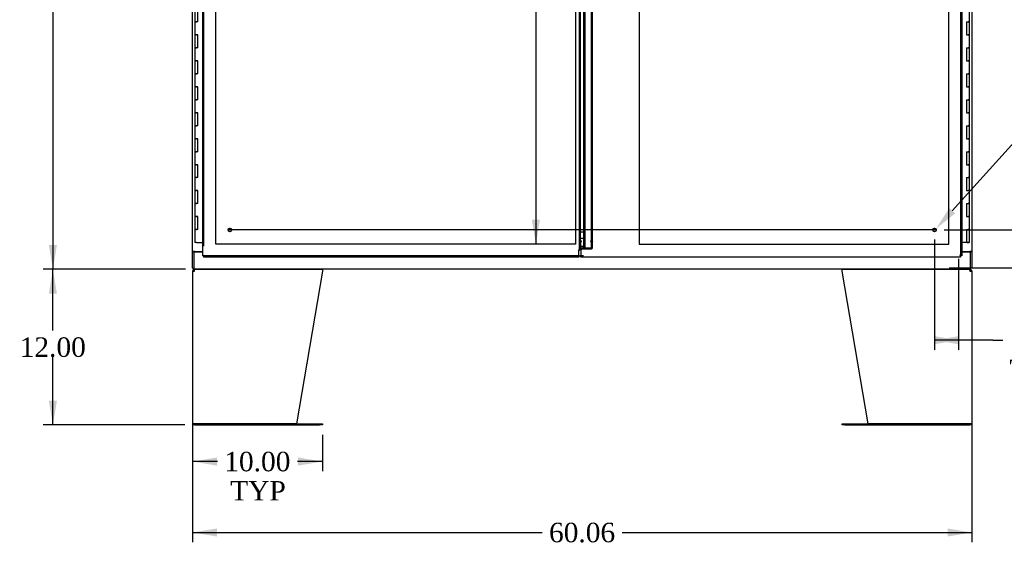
# Model space of a CAD drawing. Header units: inches. Extents: x 1 to 359, y -2 to 239.
# Tile 6 of 21: x 54 to 129, y 69 to 110. Entities that reach past the tile are written whole.
import ezdxf
from ezdxf import colors
from ezdxf.entities.mleader import LeaderData, LeaderLine
from ezdxf.enums import TextEntityAlignment as Align
from ezdxf.lldxf.tags import DXFTag
from ezdxf.math import Vec2, Vec3

# ---------------------------------------------------------------- set-up
doc = ezdxf.new("R2010")
doc.units = ezdxf.units.IN
doc.header["$MEASUREMENT"] = 0
for name, color, linetype in [('COM50799-3', 7, 'Continuous'), ('COM54578-56', 7, 'Continuous'), ('COM54928-6', 7, 'Continuous'), ('COM56694-3', 7, 'Continuous'), ('COM71155-14', 7, 'Continuous'), ('COM71163-15', 7, 'Continuous'), ('Default', 7, 'Continuous'), ('DV8_Default', 7, 'Continuous'), ('GSK11033', 7, 'Continuous'), ('STD21878', 7, 'Continuous')]:
    doc.layers.add(name, color=color, linetype=linetype)
doc.styles.add('SEACAD_Times_New_Roman', font='times.ttf')
tags = doc.linetypes.add('CENTER2', pattern=[1.125, 0.75, -0.125, 0.125, -0.125]).pattern_tags.tags
tags[10:11] = [DXFTag(74, 4), DXFTag(75, 0), DXFTag(340, '0'), DXFTag(46, 0.0), DXFTag(50, 0.0), DXFTag(44, 0.0), DXFTag(45, 0.0)]
tags[8:9] = [DXFTag(74, 4), DXFTag(75, 0), DXFTag(340, '0'), DXFTag(46, 0.0), DXFTag(50, 0.0), DXFTag(44, 0.0), DXFTag(45, 0.0)]
tags[6:7] = [DXFTag(74, 4), DXFTag(75, 0), DXFTag(340, '0'), DXFTag(46, 0.0), DXFTag(50, 0.0), DXFTag(44, 0.0), DXFTag(45, 0.0)]
tags[4:5] = [DXFTag(74, 4), DXFTag(75, 0), DXFTag(340, '0'), DXFTag(46, 0.0), DXFTag(50, 0.0), DXFTag(44, 0.0), DXFTag(45, 0.0)]
tags = doc.linetypes.add('HIDDEN2', pattern=[0.1875, 0.125, -0.0625]).pattern_tags.tags
tags[6:7] = [DXFTag(74, 4), DXFTag(75, 0), DXFTag(340, '0'), DXFTag(46, 0.0), DXFTag(50, 0.0), DXFTag(44, 0.0), DXFTag(45, 0.0)]
tags[4:5] = [DXFTag(74, 4), DXFTag(75, 0), DXFTag(340, '0'), DXFTag(46, 0.0), DXFTag(50, 0.0), DXFTag(44, 0.0), DXFTag(45, 0.0)]
doc.dimstyles.new('HAMMOND_(STH_-_300x200)', dxfattribs={"dimtxt": 1.5, "dimasz": 1.875, "dimexe": 0.75, "dimexo": 0.75, "dimgap": 0.375, "dimtad": 0, "dimtih": 1, "dimtoh": 1, "dimzin": 0, "dimdsep": 46, "dimtxsty": 'SEACAD_Times_New_Roman', "dimblk1": '_SE_FILLED', "dimblk2": '_SE_FILLED', "dimsah": 1, "dimcen": 0.75, "dimadec": 0, "dimazin": 0, "dimtfac": 0.8, "dimtofl": 0, "dimtmove": 0, "dimatfit": 3, "dimfxl": 1, "dimtolj": 1, "dimtzin": 0, "dimarcsym": 0})

# ---------------------------------------------------------------- blocks, each defined once
blk = doc.blocks.new('SEANNOT_GROUP3')
at = {"layer": 'Default', "color": 7, "linetype": 'CENTER2'}
blk.add_line((124.139, 93.555), (69.691, 93.555), dxfattribs=at)
blk = doc.blocks.new('SE7')
at = {"layer": 'COM50799-3', "color": 7, "linetype": 'Continuous'}
for p, q in [((67.665, 91.555), (67.665, 149.615)), ((96.79, 92.305), (96.79, 148.865)), ((96.647, 91.603), (96.647, 91.977)), ((67.665, 91.555), (67.721, 91.555)), ((67.76, 91.555), (67.721, 91.555)), ((67.807, 91.603), (67.76, 91.555)), ((67.76, 91.555), (67.76, 91.516)), ((67.76, 91.46), (67.76, 91.516)), ((96.647, 91.46), (67.76, 91.46)), ((67.807, 91.603), (67.807, 91.603)), ((67.807, 91.602), (67.808, 91.603)), ((67.808, 91.603), (67.807, 91.603)), ((67.808, 91.603), (67.808, 91.603)), ((96.647, 91.603), (96.647, 91.46))]:
    blk.add_line(p, q, dxfattribs=at)
at = {"layer": 'COM50799-3', "color": 7, "linetype": 'HIDDEN2'}
for p, q in [((67.76, 92.305), (67.76, 149.615)), ((96.695, 92.102), (96.695, 149.068)), ((97.619, 92.855), (97.619, 148.315)), ((97.714, 92.855), (97.714, 148.315)), ((96.695, 92.708), (96.79, 92.708)), ((96.79, 92.661), (96.695, 92.661)), ((96.838, 92.708), (96.79, 92.708)), ((96.81, 92.674), (96.838, 92.674)), ((96.81, 92.153), (96.81, 92.674)), ((96.81, 92.607), (96.838, 92.607)), ((96.838, 92.708), (96.838, 92.674)), ((96.838, 92.607), (96.838, 92.674)), ((97.571, 92.708), (97.605, 92.708)), ((97.571, 92.674), (97.571, 92.708)), ((97.571, 92.674), (97.571, 92.607)), ((97.605, 92.708), (97.672, 92.708)), ((97.605, 92.684), (97.672, 92.637)), ((97.714, 92.855), (97.619, 92.855)), ((97.619, 92.815), (97.619, 92.855)), ((97.714, 92.815), (97.619, 92.815)), ((97.619, 92.647), (97.619, 92.815)), ((97.619, 92.732), (97.714, 92.732)), ((97.619, 92.692), (97.714, 92.692)), ((97.714, 92.647), (97.619, 92.647)), ((97.619, 92.227), (97.619, 92.647)), ((97.714, 92.815), (97.714, 92.855)), ((97.714, 92.647), (97.714, 92.815)), ((97.714, 92.227), (97.714, 92.647)), ((96.79, 92.102), (96.79, 92.305)), ((97.571, 92.153), (96.81, 92.153)), ((96.81, 92.085), (96.81, 92.153)), ((97.571, 92.085), (96.81, 92.085)), ((97.605, 92.163), (97.672, 92.115)), ((97.619, 92.227), (97.714, 92.227)), ((96.647, 91.555), (67.76, 91.555))]:
    blk.add_line(p, q, dxfattribs=at)
for centre, radius, start, end in [((96.647, 92.102), 0.048, 0, 19.05678), ((97.461, 92.228), 0.158, 335.62507, 359.8409), ((97.538, 92.229), 0.177, 319.71218, 359.33324)]:
    blk.add_arc(centre, radius, start, end, dxfattribs=at)
at = {"layer": 'COM50799-3', "color": 7, "linetype": 'Continuous'}
for centre, radius, start, end in [((96.647, 92.102), 0.143, 352.05161, 0), ((68.289, 90.625), 1.09, 116.23673, 121.43872), ((66.83, 92.084), 1.09, 328.56128, 333.76327)]:
    blk.add_arc(centre, radius, start, end, dxfattribs=at)
at = {"layer": 'COM50799-3', "color": 7, "linetype": 'HIDDEN2'}
for centre, major_axis in [((97.571, 92.708), (0.048, 0)), ((97.571, 92.708), (0.143, 0)), ((97.571, 92.187), (0.048, 0)), ((97.571, 92.187), (0.143, 0))]:
    blk.add_ellipse(centre, major_axis=major_axis, ratio=0.707107, start_param=4.712389, end_param=5.497787, dxfattribs=at)
for points, degree, knots in [([(97.672, 92.708), (97.686, 92.712), (97.696, 92.716), (97.71, 92.724), (97.714, 92.728), (97.714, 92.732)], 3, [0, 0, 0, 0, 0.5, 0.5, 1, 1, 1, 1]), ([(97.714, 92.692), (97.714, 92.681), (97.71, 92.671), (97.696, 92.652), (97.686, 92.643), (97.672, 92.637)], 3, [0, 0, 0, 0, 0.5, 0.5, 1, 1, 1, 1]), ([(96.647, 91.977), (96.654, 91.989), (96.662, 92), (96.672, 92.018), (96.675, 92.024), (96.681, 92.035), (96.684, 92.041), (96.69, 92.058), (96.693, 92.07), (96.695, 92.088), (96.695, 92.094), (96.694, 92.105), (96.693, 92.111), (96.692, 92.117)], 3, [0, 0, 0, 0, 0.25, 0.25, 0.375, 0.375, 0.5, 0.5, 0.75, 0.75, 0.875, 0.875, 1, 1, 1, 1]), ([(96.788, 92.082), (96.776, 92.08), (96.767, 92.078), (96.762, 92.076), (96.757, 92.074), (96.753, 92.072), (96.692, 92.117)], 2, [0, 0, 0, 0.5, 0.5, 0.75, 0.75, 1, 1, 1])]:
    blk.add_open_spline(points, degree=degree, knots=knots, dxfattribs=at)
at = {"layer": 'COM50799-3', "color": 7, "linetype": 'Continuous'}
blk.add_open_spline([(96.647, 91.977), (96.664, 91.986), (96.681, 91.994), (96.713, 92.012), (96.728, 92.021), (96.753, 92.038), (96.764, 92.047), (96.781, 92.064), (96.786, 92.073), (96.788, 92.082)], degree=3, knots=[0, 0, 0, 0, 0.25, 0.25, 0.5, 0.5, 0.75, 0.75, 1, 1, 1, 1], dxfattribs=at)
at = {"layer": 'COM54578-56', "color": 7, "linetype": 'Continuous'}
for p, q in [((67.063, 110.585), (67.063, 109.585)), ((67.296, 109.585), (67.296, 110.585)), ((126.767, 109.585), (126.767, 110.585)), ((67.063, 109.585), (67.18, 109.585)), ((67.063, 109.585), (67.063, 108.585)), ((67.18, 109.585), (67.063, 109.585)), ((67.296, 109.585), (67.18, 109.585)), ((126.534, 109.585), (126.534, 108.585)), ((126.534, 109.585), (126.65, 109.585)), ((126.767, 109.585), (126.65, 109.585)), ((126.65, 109.585), (126.767, 109.585)), ((126.767, 108.585), (126.767, 109.585)), ((67.063, 108.585), (67.18, 108.585)), ((67.18, 108.585), (67.063, 108.585)), ((67.063, 108.585), (67.063, 107.585)), ((67.296, 108.585), (67.18, 108.585)), ((67.296, 107.585), (67.296, 108.585)), ((126.534, 108.585), (126.65, 108.585)), ((126.767, 108.585), (126.65, 108.585)), ((126.65, 108.585), (126.767, 108.585)), ((126.767, 107.585), (126.767, 108.585)), ((67.063, 107.585), (67.18, 107.585)), ((67.063, 107.585), (67.063, 106.585)), ((67.18, 107.585), (67.063, 107.585)), ((67.296, 107.585), (67.18, 107.585)), ((126.534, 107.585), (126.534, 106.585)), ((126.534, 107.585), (126.65, 107.585)), ((126.767, 107.585), (126.65, 107.585)), ((126.65, 107.585), (126.767, 107.585)), ((126.767, 106.585), (126.767, 107.585)), ((67.063, 106.585), (67.18, 106.585)), ((67.18, 106.585), (67.063, 106.585)), ((67.063, 106.585), (67.063, 105.585)), ((67.296, 106.585), (67.18, 106.585)), ((67.296, 105.585), (67.296, 106.585)), ((126.534, 106.585), (126.65, 106.585)), ((126.767, 106.585), (126.65, 106.585)), ((126.65, 106.585), (126.767, 106.585)), ((126.767, 105.585), (126.767, 106.585)), ((67.063, 105.585), (67.18, 105.585)), ((67.063, 105.585), (67.063, 104.585)), ((67.18, 105.585), (67.063, 105.585)), ((67.296, 105.585), (67.18, 105.585)), ((126.534, 105.585), (126.534, 104.585)), ((126.534, 105.585), (126.65, 105.585)), ((126.767, 105.585), (126.65, 105.585)), ((126.65, 105.585), (126.767, 105.585)), ((126.767, 104.585), (126.767, 105.585)), ((67.063, 104.585), (67.18, 104.585)), ((67.18, 104.585), (67.063, 104.585)), ((67.063, 104.585), (67.063, 103.585)), ((67.296, 104.585), (67.18, 104.585)), ((67.296, 103.585), (67.296, 104.585)), ((126.534, 104.585), (126.65, 104.585)), ((126.767, 104.585), (126.65, 104.585)), ((126.65, 104.585), (126.767, 104.585)), ((126.767, 103.585), (126.767, 104.585)), ((67.063, 103.585), (67.18, 103.585)), ((67.063, 103.585), (67.063, 102.585)), ((67.18, 103.585), (67.063, 103.585)), ((67.296, 103.585), (67.18, 103.585)), ((126.534, 103.585), (126.534, 102.585)), ((126.534, 103.585), (126.65, 103.585)), ((126.767, 103.585), (126.65, 103.585)), ((126.65, 103.585), (126.767, 103.585)), ((126.767, 102.585), (126.767, 103.585)), ((67.063, 102.585), (67.18, 102.585)), ((67.18, 102.585), (67.063, 102.585)), ((67.063, 102.585), (67.063, 101.585)), ((67.296, 102.585), (67.18, 102.585)), ((67.296, 101.585), (67.296, 102.585)), ((126.534, 102.585), (126.65, 102.585)), ((126.767, 102.585), (126.65, 102.585)), ((126.65, 102.585), (126.767, 102.585)), ((126.767, 101.585), (126.767, 102.585)), ((67.063, 101.585), (67.18, 101.585)), ((67.063, 101.585), (67.063, 100.585)), ((67.18, 101.585), (67.063, 101.585)), ((67.296, 101.585), (67.18, 101.585)), ((126.534, 101.585), (126.534, 100.585)), ((126.534, 101.585), (126.65, 101.585)), ((126.767, 101.585), (126.65, 101.585)), ((126.65, 101.585), (126.767, 101.585)), ((126.767, 100.585), (126.767, 101.585)), ((67.063, 100.585), (67.18, 100.585)), ((67.18, 100.585), (67.063, 100.585)), ((67.063, 100.585), (67.063, 99.585)), ((67.296, 100.585), (67.18, 100.585)), ((67.296, 99.585), (67.296, 100.585)), ((126.534, 100.585), (126.65, 100.585)), ((126.767, 100.585), (126.65, 100.585)), ((126.65, 100.585), (126.767, 100.585)), ((126.767, 99.585), (126.767, 100.585)), ((67.063, 99.585), (67.18, 99.585)), ((67.063, 99.585), (67.063, 98.585)), ((67.18, 99.585), (67.063, 99.585)), ((67.296, 99.585), (67.18, 99.585)), ((126.534, 99.585), (126.534, 98.585)), ((126.534, 99.585), (126.65, 99.585)), ((126.767, 99.585), (126.65, 99.585)), ((126.65, 99.585), (126.767, 99.585)), ((126.767, 98.585), (126.767, 99.585)), ((67.063, 98.585), (67.18, 98.585)), ((67.18, 98.585), (67.063, 98.585)), ((67.063, 98.585), (67.063, 97.585)), ((67.296, 98.585), (67.18, 98.585)), ((67.296, 97.585), (67.296, 98.585)), ((126.534, 98.585), (126.65, 98.585)), ((126.767, 98.585), (126.65, 98.585)), ((126.65, 98.585), (126.767, 98.585)), ((126.767, 97.585), (126.767, 98.585)), ((67.063, 97.585), (67.18, 97.585)), ((67.063, 97.585), (67.063, 96.585)), ((67.18, 97.585), (67.063, 97.585)), ((67.296, 97.585), (67.18, 97.585)), ((126.534, 97.585), (126.534, 96.585)), ((126.534, 97.585), (126.65, 97.585)), ((126.767, 97.585), (126.65, 97.585)), ((126.65, 97.585), (126.767, 97.585)), ((126.767, 96.585), (126.767, 97.585)), ((67.063, 96.585), (67.18, 96.585)), ((67.18, 96.585), (67.063, 96.585)), ((67.063, 96.585), (67.063, 95.585)), ((67.296, 96.585), (67.18, 96.585)), ((67.296, 95.585), (67.296, 96.585)), ((126.534, 96.585), (126.65, 96.585)), ((126.767, 96.585), (126.65, 96.585)), ((126.65, 96.585), (126.767, 96.585)), ((126.767, 95.585), (126.767, 96.585)), ((67.063, 95.585), (67.18, 95.585)), ((67.063, 95.585), (67.063, 94.585)), ((67.18, 95.585), (67.063, 95.585)), ((67.296, 95.585), (67.18, 95.585)), ((126.534, 95.585), (126.534, 94.585)), ((126.534, 95.585), (126.65, 95.585)), ((126.767, 95.585), (126.65, 95.585)), ((126.65, 95.585), (126.767, 95.585)), ((126.767, 94.585), (126.767, 95.585)), ((67.063, 94.585), (67.18, 94.585)), ((67.18, 94.585), (67.063, 94.585)), ((67.063, 94.585), (67.063, 93.585)), ((67.296, 94.585), (67.18, 94.585)), ((67.296, 93.585), (67.296, 94.585)), ((126.534, 94.585), (126.65, 94.585)), ((126.767, 94.585), (126.65, 94.585)), ((126.65, 94.585), (126.767, 94.585)), ((126.767, 93.585), (126.767, 94.585)), ((67.063, 93.585), (67.18, 93.585)), ((67.063, 93.585), (67.063, 92.585)), ((67.18, 93.585), (67.063, 93.585)), ((67.296, 93.585), (67.18, 93.585)), ((126.534, 93.585), (126.534, 92.585)), ((126.534, 93.585), (126.65, 93.585)), ((126.767, 93.585), (126.65, 93.585)), ((126.65, 93.585), (126.767, 93.585)), ((126.767, 92.585), (126.767, 93.585)), ((67.18, 92.585), (67.063, 92.585)), ((67.18, 92.585), (67.665, 92.585)), ((126.534, 92.585), (126.165, 92.585)), ((126.767, 92.585), (126.534, 92.585)), ((126.588, 92.55), (126.588, 92.576)), ((126.588, 92.576), (126.638, 92.576)), ((126.638, 92.55), (126.588, 92.55)), ((126.6, 92.585), (126.6, 92.576)), ((126.663, 92.576), (126.638, 92.576)), ((126.663, 92.55), (126.638, 92.55)), ((126.663, 92.576), (126.713, 92.576)), ((126.713, 92.55), (126.663, 92.55)), ((126.7, 92.576), (126.7, 92.585)), ((126.713, 92.576), (126.713, 92.55))]:
    blk.add_line(p, q, dxfattribs=at)
at = {"layer": 'COM54928-6', "color": 7, "linetype": 'Continuous'}
for p, q in [((66.883, 90.379), (66.883, 78.665)), ((66.883, 90.379), (67.026, 90.379)), ((66.988, 90.409), (66.913, 90.467)), ((67.026, 90.427), (67.026, 90.522)), ((67.027, 90.379), (67.026, 90.379)), ((67.027, 90.379), (67.027, 90.467)), ((67.084, 90.522), (76.873, 90.522)), ((76.883, 90.379), (74.883, 78.617)), ((76.883, 90.467), (76.883, 90.379)), ((116.946, 90.379), (116.946, 90.467)), ((118.947, 78.617), (116.946, 90.379)), ((116.957, 90.522), (126.746, 90.522)), ((126.803, 90.427), (126.803, 90.522)), ((126.803, 90.467), (126.803, 90.379)), ((126.803, 90.379), (126.946, 90.379)), ((126.803, 90.379), (126.803, 90.379)), ((126.841, 90.409), (126.917, 90.467)), ((126.946, 90.379), (126.946, 78.665)), ((67.026, 78.617), (66.892, 78.617)), ((66.892, 78.617), (67.026, 78.617)), ((74.883, 78.617), (67.026, 78.617)), ((67.026, 78.617), (76.663, 78.617)), ((67.026, 78.522), (76.663, 78.522)), ((76.663, 78.617), (76.883, 78.617)), ((76.883, 78.522), (76.663, 78.522)), ((76.883, 78.617), (76.883, 78.522)), ((116.947, 78.522), (116.947, 78.617)), ((116.947, 78.617), (117.167, 78.617)), ((117.167, 78.522), (116.947, 78.522)), ((117.167, 78.617), (126.803, 78.617)), ((117.167, 78.522), (126.803, 78.522)), ((126.803, 78.617), (118.947, 78.617)), ((126.803, 78.617), (126.938, 78.617)), ((126.938, 78.617), (126.803, 78.617))]:
    blk.add_line(p, q, dxfattribs=at)
for centre, radius, start, end in [((67.026, 90.379), 0.143, 142.41616, 180), ((67.026, 90.379), 0.143, 90, 142.41616), ((67.026, 90.379), 0.048, 142.41616, 180), ((67.026, 90.379), 0.048, 90.00014, 142.41602), ((126.803, 90.379), 0.143, 37.58384, 90), ((126.803, 90.379), 0.048, 37.58398, 89.99986), ((126.803, 90.379), 0.048, 0, 37.58384), ((126.803, 90.379), 0.143, 0, 37.58384), ((67.026, 78.665), 0.143, 180, 199.61294), ((67.026, 78.665), 0.143, 199.61294, 270), ((126.803, 78.665), 0.143, 270, 340.38706), ((126.803, 78.665), 0.143, 340.38706, 0)]:
    blk.add_arc(centre, radius, start, end, dxfattribs=at)
for centre, major_axis, start_param, end_param in [((67.026, 78.665), (0.143, 0), 3.141593, 3.483903), ((126.803, 78.665), (-0.143, 0), 2.799282, 3.141593)]:
    blk.add_ellipse(centre, major_axis=major_axis, ratio=0.99836, start_param=start_param, end_param=end_param, dxfattribs=at)
for points in [[(67.027, 90.467), (67.036, 90.484), (67.046, 90.498), (67.065, 90.517), (67.074, 90.522), (67.084, 90.522)], [(76.873, 90.522), (76.874, 90.522), (76.876, 90.517), (76.88, 90.498), (76.882, 90.484), (76.883, 90.467)], [(116.946, 90.467), (116.948, 90.484), (116.95, 90.498), (116.954, 90.517), (116.955, 90.522), (116.957, 90.522)], [(126.746, 90.522), (126.755, 90.522), (126.765, 90.517), (126.784, 90.498), (126.794, 90.484), (126.803, 90.467)]]:
    blk.add_open_spline(points, degree=3, knots=[0, 0, 0, 0, 0.5, 0.5, 1, 1, 1, 1], dxfattribs=at)
at = {"layer": 'COM56694-3', "color": 7, "linetype": 'Continuous'}
for p, q in [((126.165, 149.615), (126.165, 91.555)), ((97.04, 92.305), (97.04, 148.865)), ((96.933, 92.108), (96.808, 91.983)), ((96.808, 91.983), (96.808, 91.603)), ((97.183, 92.108), (96.933, 92.108)), ((96.808, 91.46), (96.808, 91.603)), ((126.07, 91.46), (96.808, 91.46)), ((126.022, 91.603), (126.022, 91.603)), ((126.022, 91.603), (126.022, 91.603)), ((126.023, 91.603), (126.022, 91.603)), ((126.022, 91.603), (126.022, 91.602)), ((126.022, 91.602), (126.07, 91.555)), ((126.07, 91.555), (126.109, 91.555)), ((126.07, 91.555), (126.07, 91.516)), ((126.07, 91.46), (126.07, 91.516)), ((126.165, 91.555), (126.109, 91.555))]:
    blk.add_line(p, q, dxfattribs=at)
at = {"layer": 'COM56694-3', "color": 7, "linetype": 'HIDDEN2'}
for p, q in [((97.135, 92.223), (97.135, 148.947)), ((126.07, 148.865), (126.07, 91.555)), ((97.135, 92.68), (97.04, 92.68)), ((97.04, 92.223), (97.04, 92.305)), ((97.04, 92.223), (97.135, 92.223)), ((97.021, 91.555), (96.808, 91.555))]:
    blk.add_line(p, q, dxfattribs=at)
at = {"layer": 'COM56694-3', "color": 7, "linetype": 'Continuous'}
for centre, start, end in [((127, 92.084), 206.23673, 211.43872), ((125.541, 90.625), 58.56128, 63.76327)]:
    blk.add_arc(centre, 1.09, start, end, dxfattribs=at)
blk.add_open_spline([(97.183, 92.108), (97.164, 92.117), (97.146, 92.127), (97.111, 92.146), (97.095, 92.156), (97.069, 92.175), (97.058, 92.185), (97.044, 92.204), (97.04, 92.213), (97.04, 92.223)], degree=3, knots=[0, 0, 0, 0, 0.25, 0.25, 0.5, 0.5, 0.75, 0.75, 1, 1, 1, 1], dxfattribs=at)
at = {"layer": 'COM56694-3', "color": 7, "linetype": 'HIDDEN2'}
blk.add_open_spline([(97.183, 92.108), (97.177, 92.117), (97.171, 92.127), (97.159, 92.146), (97.154, 92.156), (97.145, 92.175), (97.141, 92.185), (97.136, 92.204), (97.135, 92.213), (97.135, 92.223)], degree=3, knots=[0, 0, 0, 0, 0.25, 0.25, 0.5, 0.5, 0.75, 0.75, 1, 1, 1, 1], dxfattribs=at)
at = {"layer": 'COM71155-14', "color": 7, "linetype": 'Continuous'}
for p, q in [((66.883, 91.897), (66.883, 149.272)), ((126.946, 149.272), (126.946, 91.897)), ((66.883, 91.897), (66.883, 91.867)), ((67.026, 91.897), (66.883, 91.897)), ((66.883, 90.617), (66.883, 91.867)), ((66.978, 91.867), (66.883, 91.867)), ((66.978, 91.897), (66.978, 91.867)), ((67.026, 91.897), (67.665, 91.897)), ((126.165, 91.897), (126.803, 91.897)), ((126.946, 91.897), (126.803, 91.897)), ((126.851, 91.867), (126.851, 91.897)), ((126.851, 91.867), (126.946, 91.867)), ((126.946, 91.867), (126.946, 91.897)), ((126.946, 91.867), (126.946, 90.617)), ((66.883, 90.617), (66.978, 90.617)), ((126.946, 90.617), (126.851, 90.617))]:
    blk.add_line(p, q, dxfattribs=at)
at = {"layer": 'COM71163-15', "color": 7, "linetype": 'Continuous'}
for p, q in [((66.978, 91.867), (66.978, 90.665)), ((66.978, 91.867), (67.665, 91.867)), ((126.165, 91.867), (126.851, 91.867)), ((126.851, 90.665), (126.851, 91.867)), ((66.978, 90.665), (66.978, 90.522)), ((126.851, 90.522), (66.978, 90.522)), ((126.851, 90.522), (126.851, 90.665))]:
    blk.add_line(p, q, dxfattribs=at)
at = {"layer": 'DV8_Default', "color": 7, "linetype": 'HIDDEN2'}
for p, q in [((68.665, 92.46), (68.665, 148.71)), ((96.397, 148.71), (96.397, 92.46)), ((125.165, 92.46), (125.165, 148.71)), ((101.308, 119.085), (101.308, 92.46)), ((96.397, 92.46), (68.665, 92.46)), ((101.308, 92.46), (125.165, 92.46))]:
    blk.add_line(p, q, dxfattribs=at)
at = {"layer": 'GSK11033', "color": 7, "linetype": 'Continuous'}
for p, q in [((96.79, 93.418), (97.04, 93.418)), ((96.79, 92.911), (97.04, 92.911)), ((96.809, 92.305), (97.021, 92.305)), ((96.809, 91.983), (96.809, 92.305)), ((96.809, 92.305), (97.021, 92.305)), ((97.021, 92.108), (97.021, 92.305)), ((67.76, 91.555), (67.76, 91.555)), ((67.76, 91.555), (67.76, 91.555)), ((96.647, 91.555), (96.808, 91.555)), ((126.07, 91.555), (126.07, 91.555)), ((126.07, 91.555), (126.07, 91.555))]:
    blk.add_line(p, q, dxfattribs=at)
at = {"layer": 'STD21878', "color": 7, "linetype": 'HIDDEN2'}
for centre, radius in [((69.76, 93.555), 0.141), ((69.76, 93.555), 0.125), ((124.07, 93.555), 0.141), ((124.07, 93.555), 0.125)]:
    blk.add_circle(centre, radius, dxfattribs=at)
blk = doc.blocks.new('DMBLK2976')
at = {"layer": 'Default', "linetype": 'Continuous'}
for points in [[(55.802, 148.772), (56.427, 148.772), (56.114, 150.647)], [(55.802, 92.397), (56.114, 90.522), (56.427, 92.397)]]:
    blk.add_hatch(color=7, dxfattribs=at).paths.add_polyline_path(points)
at = {"layer": 'Default', "color": 7, "linetype": 'Continuous'}
for p, q in [((66.228, 150.647), (55.364, 150.647)), ((56.114, 150.647), (56.114, 121.86)), ((56.114, 119.835), (56.114, 90.522)), ((66.228, 90.522), (55.364, 90.522))]:
    blk.add_line(p, q, dxfattribs=at)
at = {"layer": 'Default', "color": 7, "linetype": 'Continuous', "style": 'SEACAD_Times_New_Roman'}
blk.add_text('60.13', height=1.5, dxfattribs=at).set_placement((53.555, 121.335), align=Align.TOP_LEFT)
blk = doc.blocks.new('_SE_FILLED')
at = {"color": 0}
blk.add_line((0, 0), (-1, 0), dxfattribs=at)
blk.add_solid([(0, 0), (-1, -0.1665), (-1, 0.1665), (0, 0)], dxfattribs=at)
blk = doc.blocks.new('DMBLK2990')
at = {"layer": 'Default', "linetype": 'Continuous'}
for points in [[(93.028, 146.835), (93.653, 146.835), (93.341, 148.71)], [(93.028, 94.335), (93.341, 92.46), (93.653, 94.335)]]:
    blk.add_hatch(color=7, dxfattribs=at).paths.add_polyline_path(points)
at = {"layer": 'Default', "color": 7, "linetype": 'Continuous'}
for p, q in [((93.341, 148.71), (93.341, 121.86)), ((93.341, 117.585), (93.341, 92.46))]:
    blk.add_line(p, q, dxfattribs=at)
at = {"layer": 'Default', "color": 7, "linetype": 'Continuous', "style": 'SEACAD_Times_New_Roman'}
for s, p in [('56.25', (90.782, 121.335)), ('TYP', (91.244, 119.085))]:
    blk.add_text(s, height=1.5, dxfattribs=at).set_placement(p, align=Align.TOP_LEFT)
blk = doc.blocks.new('DMBLK2996')
at = {"layer": 'Default', "linetype": 'Continuous'}
for points in [[(131.96, 95.43), (131.335, 95.43), (131.647, 93.555)], [(131.96, 88.75), (131.647, 90.625), (131.335, 88.75)]]:
    blk.add_hatch(color=7, dxfattribs=at).paths.add_polyline_path(points)
at = {"layer": 'Default', "color": 7, "linetype": 'Continuous'}
for p, q in [((131.647, 96.589), (132.397, 96.589)), ((131.647, 93.555), (131.647, 96.589)), ((124.82, 93.555), (132.397, 93.555)), ((125.201, 90.625), (132.397, 90.625)), ((131.647, 86.875), (131.647, 90.625))]:
    blk.add_line(p, q, dxfattribs=at)
at = {"layer": 'Default', "color": 7, "linetype": 'Continuous', "style": 'SEACAD_Times_New_Roman'}
for s, p in [('2.93', (133.029, 97.339)), ('I/S', (138.06, 97.339)), ('TYP', (132.922, 95.089))]:
    blk.add_text(s, height=1.5, dxfattribs=at).set_placement(p, align=Align.TOP_LEFT)
blk = doc.blocks.new('DMBLK2997')
at = {"layer": 'Default', "linetype": 'Continuous'}
for points in [[(124.035, 84.743), (125.91, 85.055), (124.035, 85.368)], [(125.945, 84.743), (125.945, 85.368), (124.07, 85.055)]]:
    blk.add_hatch(color=7, dxfattribs=at).paths.add_polyline_path(points)
at = {"layer": 'Default', "color": 7, "linetype": 'Continuous'}
for p, q in [((124.07, 92.805), (124.07, 84.305)), ((125.91, 91.334), (125.91, 84.305)), ((128.575, 85.055), (124.07, 85.055)), ((128.575, 85.055), (129.325, 85.055))]:
    blk.add_line(p, q, dxfattribs=at)
at = {"layer": 'Default', "color": 7, "linetype": 'Continuous', "style": 'SEACAD_Times_New_Roman'}
for s, p in [('1.84', (129.956, 85.805)), ('I/S', (134.987, 85.805)), ('TYP', (129.85, 83.555))]:
    blk.add_text(s, height=1.5, dxfattribs=at).set_placement(p, align=Align.TOP_LEFT)
blk = doc.blocks.new('DMBLK3003')
at = {"layer": 'Default', "linetype": 'Continuous'}
for points in [[(68.758, 69.919), (68.758, 70.544), (66.883, 70.231)], [(125.071, 69.919), (126.946, 70.231), (125.071, 70.544)]]:
    blk.add_hatch(color=7, dxfattribs=at).paths.add_polyline_path(points)
at = {"layer": 'Default', "color": 7, "linetype": 'Continuous'}
for p, q in [((66.883, 89.867), (66.883, 69.481)), ((126.946, 89.867), (126.946, 69.481)), ((66.883, 70.231), (93.831, 70.231)), ((99.999, 70.231), (126.946, 70.231))]:
    blk.add_line(p, q, dxfattribs=at)
at = {"layer": 'Default', "color": 7, "linetype": 'Continuous', "style": 'SEACAD_Times_New_Roman'}
blk.add_text('60.06', height=1.5, dxfattribs=at).set_placement((94.356, 70.981), align=Align.TOP_LEFT)
blk = doc.blocks.new('DMBLK3004')
at = {"layer": 'Default', "linetype": 'Continuous'}
for points in [[(55.802, 88.647), (56.427, 88.647), (56.114, 90.522)], [(55.802, 80.397), (56.114, 78.522), (56.427, 80.397)]]:
    blk.add_hatch(color=7, dxfattribs=at).paths.add_polyline_path(points)
at = {"layer": 'Default', "color": 7, "linetype": 'Continuous'}
for p, q in [((66.334, 90.522), (55.364, 90.522)), ((56.114, 85.797), (56.114, 90.522)), ((56.114, 78.522), (56.114, 83.772)), ((66.276, 78.522), (55.364, 78.522))]:
    blk.add_line(p, q, dxfattribs=at)
at = {"layer": 'Default', "color": 7, "linetype": 'Continuous', "style": 'SEACAD_Times_New_Roman'}
blk.add_text('12.00', height=1.5, dxfattribs=at).set_placement((53.555, 85.272), align=Align.TOP_LEFT)
blk = doc.blocks.new('DMBLK3005')
at = {"layer": 'Default', "linetype": 'Continuous'}
for points in [[(68.758, 75.389), (68.758, 76.014), (66.883, 75.701)], [(75.008, 75.389), (76.883, 75.701), (75.008, 76.014)]]:
    blk.add_hatch(color=7, dxfattribs=at).paths.add_polyline_path(points)
at = {"layer": 'Default', "color": 7, "linetype": 'Continuous'}
for p, q in [((66.883, 77.915), (66.883, 74.951)), ((76.883, 77.772), (76.883, 74.951)), ((68.799, 75.701), (66.883, 75.701)), ((76.883, 75.701), (74.967, 75.701))]:
    blk.add_line(p, q, dxfattribs=at)
at = {"layer": 'Default', "color": 7, "linetype": 'Continuous', "style": 'SEACAD_Times_New_Roman'}
for s, p in [('10.00', (69.324, 76.451)), ('TYP', (69.786, 74.201))]:
    blk.add_text(s, height=1.5, dxfattribs=at).set_placement(p, align=Align.TOP_LEFT)

msp = doc.modelspace()

# ---------------------------------------------------------------- block references
at = {"layer": 'Default'}
for name in ['SE7', 'SEANNOT_GROUP3']:
    msp.add_blockref(name, (0, 0), dxfattribs=at)

# ---------------------------------------------------------------- dimensions: what is measured, and where the dimension line sits
at = {"layer": 'Default', "color": 7, "linetype": 'Continuous'}
for base, p1, p2, angle, text, picture, middle in [((56.114022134, 150.647387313), (66.978447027, 150.647387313), (66.978447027, 90.522387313), 270, '\\A1;<>', 'DMBLK2976', (56.114022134, 120.584888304)), ((93.341, 148.71), (96.397, 148.71), (96.397, 92.46), 270, '\\A1;<>\\PTYP', 'DMBLK2990', (93.341, 120.585)), ((56.114, 78.522), (67.026, 78.522), (67.084, 90.522), 89.72522, '\\A1;<>', 'DMBLK3004', (56.114, 84.522)), ((66.883, 70.231), (66.883, 90.617), (126.946, 90.617), 0, '\\A1;<>', 'DMBLK3003', (96.915, 70.231))]:
    dim = msp.add_linear_dim(base=base, p1=p1, p2=p2, angle=angle, text=text, dimstyle='HAMMOND_(STH_-_300x200)', dxfattribs=at)
    dim.commit()
    dim.dimension.update_dxf_attribs({"geometry": picture, "text_midpoint": middle, "dimtype": 161})
dim = msp.add_linear_dim(base=(131.647, 93.555), p1=(124.451, 90.625), p2=(124.07, 93.555), angle=90, text='\\A1;<> I/S\\PTYP', dimstyle='HAMMOND_(STH_-_300x200)', override={"dimtmove": 1}, dxfattribs=at)
dim.commit()
dim.dimension.update_dxf_attribs({"geometry": 'DMBLK2996', "text_midpoint": (132.397, 96.589), "dimtype": 160})
dim = msp.add_linear_dim(base=(124.07, 85.055), p1=(125.91, 92.084), p2=(124.07, 93.555), text='\\A1;<> I/S\\PTYP', dimstyle='HAMMOND_(STH_-_300x200)', override={"dimtmove": 1}, dxfattribs=at)
dim.commit()
dim.dimension.update_dxf_attribs({"geometry": 'DMBLK2997', "text_midpoint": (129.325, 85.055), "dimtype": 160})
dim = msp.add_linear_dim(base=(66.883, 75.701), p1=(76.883, 78.617), p2=(66.883, 90.379), text='\\A1;<>\\PTYP', dimstyle='HAMMOND_(STH_-_300x200)', dxfattribs=at)
dim.commit()
dim.dimension.update_dxf_attribs({"geometry": 'DMBLK3005', "text_midpoint": (71.883, 75.701), "dimtype": 160})

# ---------------------------------------------------------------- leaders
ml = msp.add_multileader_mtext('Standard', dxfattribs=at)
ml.set_content('{\\pxsm0.9;\\fTimes New Roman|b0||i0||c0|p34;\\W1.;GROUND STUD\\PDOOR TYP\\P}', color=7)
ml.set_leader_properties()
ml.build(insert=Vec2(0, 0))
ml.multileader.update_dxf_attribs({"dogleg_length": 0, "arrow_head_size": 1.875})
ctx = ml.context
ctx.base_point, ctx.char_height, ctx.arrow_head_size, ctx.landing_gap_size = Vec3(133.952, 103.342), 1.5, 1.875, 0.525
notes = []
notes.append((ctx, [(0, (1, 1, 0), (133.517, 104.002), (1, 0), 0, [(0, [(124.178, 93.645)], 0, [])])]))
ctx.mtext.insert = Vec3(134.042, 104.769)
for ctx, leaders in notes:
    for number, flags, end, landing, length, lines in leaders:
        leader = LeaderData()
        leader.index, (leader.has_last_leader_line, leader.has_dogleg_vector, leader.attachment_direction) = number, flags
        leader.last_leader_point, leader.dogleg_vector, leader.dogleg_length = Vec3(end), Vec3(landing), length
        for number, points, colour, breaks in lines:
            line = LeaderLine()
            line.index, line.vertices, line.color, line.breaks = number, Vec3.list(points), colors.encode_raw_color(colour), breaks
            leader.lines.append(line)
        ctx.leaders.append(leader)

doc.saveas('drawing.dxf')
